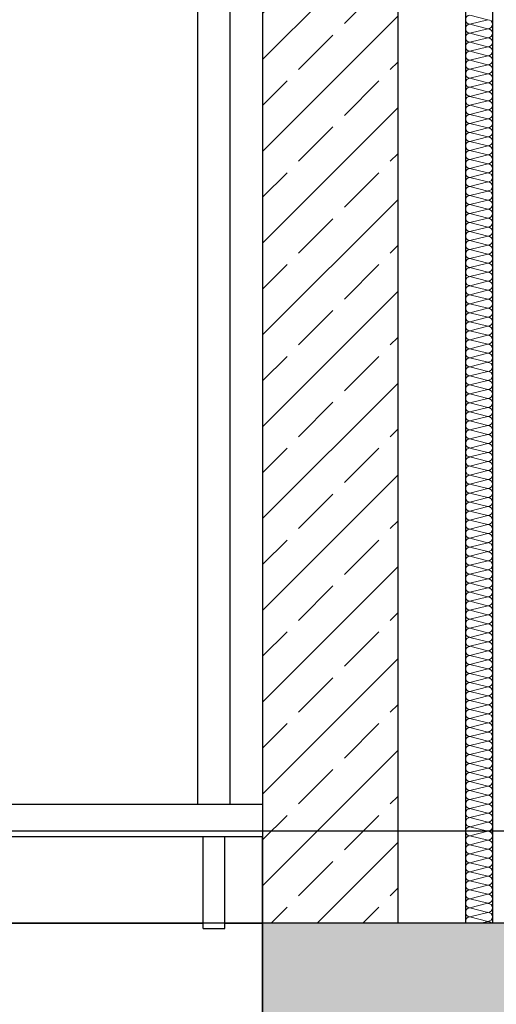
# Model space of a CAD drawing. Header units: metres. Extents: x -12 to 62.3, y -22.2 to 2.8.
# Tile 29 of 214: x 11.951 to 12.832, y -6.345 to -4.525. Entities that reach past the tile are written whole.
import ezdxf

# ---------------------------------------------------------------- set-up
doc = ezdxf.new("R2010")
doc.units = ezdxf.units.M
doc.header["$LTSCALE"] = 20
doc.header["$MEASUREMENT"] = 0
doc.layers.get('0').update_dxf_attribs({"color": 8, "lineweight": 9})
doc.layers.get('Defpoints').update_dxf_attribs({"color": 8, "lineweight": 9})
for name, color, linetype in [('Neubau_A-Decken', 8, 'Continuous'), ('Neubau_A-Installationswände', 8, 'Continuous'), ('Neubau_A-STB Wände', 8, 'Continuous'), ('Neubau_B-Pfosten-Riegel-Fassade', 8, 'Continuous'), ('Neubau_S-Linien _ Schraffuren.2D', 8, 'Continuous'), ('Neubau_T-Bemaßung', 8, 'Continuous')]:
    doc.layers.add(name, color=color, linetype=linetype)
doc.styles.add('ERSTELLTER_STIL_2', font='arial.ttf')
doc.dimstyles.new('ERSTELLTER_STIL__1', dxfattribs={"dimtxt": 0.0875, "dimasz": 0.059375, "dimexe": 0.18, "dimexo": 0.0625, "dimgap": 0, "dimtad": 1, "dimzin": 0, "dimdsep": 46, "dimtxsty": 'ERSTELLTER_STIL_2', "dimblk": 'ARROWHEAD_6', "dimblk1": 'ARROWHEAD_6', "dimblk2": 'ARROWHEAD_6', "dimcen": 0.09, "dimclrd": 7, "dimclre": 7, "dimclrt": 7, "dimazin": 0, "dimtfac": 1, "dimtdec": 4, "dimtmove": 0, "dimatfit": 3, "dimfxl": 1, "dimtolj": 1, "dimtzin": 0, "dimarcsym": 0})
pattern_1 = [(45, (2952.9134, -10.175), (-0.0848528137, 0.0848528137), []), (45, (2952.87097, -10.13257), (-0.0848528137, 0.0848528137), [0.09, -0.03])]

# ---------------------------------------------------------------- blocks, each defined once
blk = doc.blocks.new('*X355', base_point=(-18420.1572, 0))
at = {"layer": 'Neubau_A-Installationswände', "color": 8, "linetype": 'Continuous', "lineweight": 9}
for p, q in [((-21360.2539, 5.65), (-21360.2872, 5.6583)), ((-21360.2539, 5.65), (-21360.2872, 5.6417)), ((-21360.2539, 5.6333), (-21360.2872, 5.6417)), ((-21360.2539, 5.6333), (-21360.2872, 5.625)), ((-21360.2539, 5.6167), (-21360.2872, 5.625)), ((-21360.2539, 5.6167), (-21360.2872, 5.6083)), ((-21360.2539, 5.6), (-21360.2872, 5.6083)), ((-21360.2539, 5.6), (-21360.2872, 5.5917)), ((-21360.2539, 5.5833), (-21360.2872, 5.5917)), ((-21360.2539, 5.5833), (-21360.2872, 5.575)), ((-21360.2539, 5.5667), (-21360.2872, 5.575)), ((-21360.2539, 5.5667), (-21360.2872, 5.5583)), ((-21360.2539, 5.55), (-21360.2872, 5.5583)), ((-21360.2539, 5.55), (-21360.2872, 5.5417)), ((-21360.2539, 5.5333), (-21360.2872, 5.5417)), ((-21360.2539, 5.5333), (-21360.2872, 5.525)), ((-21360.2539, 5.5167), (-21360.2872, 5.525)), ((-21360.2539, 5.5167), (-21360.2872, 5.5083)), ((-21360.2539, 5.5), (-21360.2872, 5.5083)), ((-21360.2539, 5.5), (-21360.2872, 5.4917)), ((-21360.2539, 5.4833), (-21360.2872, 5.4917)), ((-21360.2539, 5.4833), (-21360.2872, 5.475)), ((-21360.2539, 5.4667), (-21360.2872, 5.475)), ((-21360.2539, 5.4667), (-21360.2872, 5.4583)), ((-21360.2539, 5.45), (-21360.2872, 5.4583)), ((-21360.2539, 5.45), (-21360.2872, 5.4417)), ((-21360.2539, 5.4333), (-21360.2872, 5.4417)), ((-21360.2539, 5.4333), (-21360.2872, 5.425)), ((-21360.2539, 5.4167), (-21360.2872, 5.425)), ((-21360.2539, 5.4167), (-21360.2872, 5.4083)), ((-21360.2539, 5.4), (-21360.2872, 5.4083)), ((-21360.2539, 5.4), (-21360.2872, 5.3917)), ((-21360.2539, 5.3833), (-21360.2872, 5.3917)), ((-21360.2539, 5.3833), (-21360.2872, 5.375)), ((-21360.2539, 5.3667), (-21360.2872, 5.375)), ((-21360.2539, 5.3667), (-21360.2872, 5.3583)), ((-21360.2539, 5.35), (-21360.2872, 5.3583)), ((-21360.2539, 5.35), (-21360.2872, 5.3417)), ((-21360.2539, 5.3333), (-21360.2872, 5.3417)), ((-21360.2539, 5.3333), (-21360.2872, 5.325)), ((-21360.2539, 5.3167), (-21360.2872, 5.325)), ((-21360.2539, 5.3167), (-21360.2872, 5.3083)), ((-21360.2539, 5.3), (-21360.2872, 5.3083)), ((-21360.2539, 5.3), (-21360.2872, 5.2917)), ((-21360.2539, 5.2833), (-21360.2872, 5.2917)), ((-21360.2539, 5.2833), (-21360.2872, 5.275)), ((-21360.2539, 5.2667), (-21360.2872, 5.275)), ((-21360.2539, 5.2667), (-21360.2872, 5.2583)), ((-21360.2539, 5.25), (-21360.2872, 5.2583)), ((-21360.2539, 5.25), (-21360.2872, 5.2417)), ((-21360.2539, 5.2333), (-21360.2872, 5.2417)), ((-21360.2539, 5.2333), (-21360.2872, 5.225)), ((-21360.2539, 5.2167), (-21360.2872, 5.225)), ((-21360.2539, 5.2167), (-21360.2872, 5.2083)), ((-21360.2539, 5.2), (-21360.2872, 5.2083)), ((-21360.2539, 5.2), (-21360.2872, 5.1917)), ((-21360.2539, 5.1833), (-21360.2872, 5.1917)), ((-21360.2539, 5.1833), (-21360.2872, 5.175)), ((-21360.2539, 5.1667), (-21360.2872, 5.175)), ((-21360.2539, 5.1667), (-21360.2872, 5.1583)), ((-21360.2539, 5.15), (-21360.2872, 5.1583)), ((-21360.2539, 5.15), (-21360.2872, 5.1417)), ((-21360.2539, 5.1333), (-21360.2872, 5.1417)), ((-21360.2539, 5.1333), (-21360.2872, 5.125)), ((-21360.2539, 5.1167), (-21360.2872, 5.125)), ((-21360.2539, 5.1167), (-21360.2872, 5.1083)), ((-21360.2539, 5.1), (-21360.2872, 5.1083)), ((-21360.2539, 5.1), (-21360.2872, 5.0917)), ((-21360.2539, 5.0833), (-21360.2872, 5.0917)), ((-21360.2539, 5.0833), (-21360.2872, 5.075)), ((-21360.2539, 5.0667), (-21360.2872, 5.075)), ((-21360.2539, 5.0667), (-21360.2872, 5.0583)), ((-21360.2539, 5.05), (-21360.2872, 5.0583)), ((-21360.2539, 5.05), (-21360.2872, 5.0417)), ((-21360.2539, 5.0333), (-21360.2872, 5.0417)), ((-21360.2539, 5.0333), (-21360.2872, 5.025)), ((-21360.2539, 5.0167), (-21360.2872, 5.025)), ((-21360.2539, 5.0167), (-21360.2872, 5.0083)), ((-21360.2539, 5), (-21360.2872, 5.0083)), ((-21360.2539, 5), (-21360.2872, 4.9917)), ((-21360.2539, 4.9833), (-21360.2872, 4.9917)), ((-21360.2539, 4.9833), (-21360.2872, 4.975)), ((-21360.2539, 4.9667), (-21360.2872, 4.975)), ((-21360.2539, 4.9667), (-21360.2872, 4.9583)), ((-21360.2539, 4.95), (-21360.2872, 4.9583)), ((-21360.2539, 4.95), (-21360.2872, 4.9417)), ((-21360.2539, 4.9333), (-21360.2872, 4.9417)), ((-21360.2539, 4.9333), (-21360.2872, 4.925)), ((-21360.2539, 4.9167), (-21360.2872, 4.925)), ((-21360.2539, 4.9167), (-21360.2872, 4.9083)), ((-21360.2539, 4.9), (-21360.2872, 4.9083)), ((-21360.2539, 4.9), (-21360.2872, 4.8917)), ((-21360.2539, 4.8833), (-21360.2872, 4.8917)), ((-21360.2539, 4.8833), (-21360.2872, 4.875)), ((-21360.2539, 4.8667), (-21360.2872, 4.875)), ((-21360.2539, 4.8667), (-21360.2872, 4.8583)), ((-21360.2539, 4.85), (-21360.2872, 4.8583)), ((-21360.2539, 4.85), (-21360.2872, 4.8417)), ((-21360.2539, 4.8333), (-21360.2872, 4.8417)), ((-21360.2539, 4.8333), (-21360.2872, 4.825)), ((-21360.2539, 4.8167), (-21360.2872, 4.825)), ((-21360.2539, 4.8167), (-21360.2872, 4.8083)), ((-21360.2539, 4.8), (-21360.2872, 4.8083)), ((-21360.2539, 4.8), (-21360.2872, 4.7917)), ((-21360.2539, 4.7833), (-21360.2872, 4.7917)), ((-21360.2539, 4.7833), (-21360.2872, 4.775)), ((-21360.2539, 4.7667), (-21360.2872, 4.775)), ((-21360.2539, 4.7667), (-21360.2872, 4.7583)), ((-21360.2539, 4.75), (-21360.2872, 4.7583)), ((-21360.2539, 4.75), (-21360.2872, 4.7417)), ((-21360.2539, 4.7333), (-21360.2872, 4.7417)), ((-21360.2539, 4.7333), (-21360.2872, 4.725)), ((-21360.2539, 4.7167), (-21360.2872, 4.725)), ((-21360.2539, 4.7167), (-21360.2872, 4.7083)), ((-21360.2539, 4.7), (-21360.2872, 4.7083)), ((-21360.2539, 4.7), (-21360.2872, 4.6917)), ((-21360.2539, 4.6833), (-21360.2872, 4.6917)), ((-21360.2539, 4.6833), (-21360.2872, 4.675)), ((-21360.2539, 4.6667), (-21360.2872, 4.675)), ((-21360.2539, 4.6667), (-21360.2872, 4.6583)), ((-21360.2539, 4.65), (-21360.2872, 4.6583)), ((-21360.2539, 4.65), (-21360.2872, 4.6417)), ((-21360.2539, 4.6333), (-21360.2872, 4.6417)), ((-21360.2539, 4.6333), (-21360.2872, 4.625)), ((-21360.2539, 4.6167), (-21360.2872, 4.625)), ((-21360.2539, 4.6167), (-21360.2872, 4.6083)), ((-21360.2539, 4.6), (-21360.2872, 4.6083)), ((-21360.2539, 4.6), (-21360.2872, 4.5917)), ((-21360.2539, 4.5833), (-21360.2872, 4.5917)), ((-21360.2539, 4.5833), (-21360.2872, 4.575)), ((-21360.2539, 4.5667), (-21360.2872, 4.575)), ((-21360.2539, 4.5667), (-21360.2872, 4.5583)), ((-21360.2539, 4.55), (-21360.2872, 4.5583)), ((-21360.2539, 4.55), (-21360.2872, 4.5417)), ((-21360.2539, 4.5333), (-21360.2872, 4.5417)), ((-21360.2539, 4.5333), (-21360.2872, 4.525)), ((-21360.2539, 4.5167), (-21360.2872, 4.525)), ((-21360.2539, 4.5167), (-21360.2872, 4.5083)), ((-21360.2539, 4.5), (-21360.2872, 4.5083)), ((-21360.2539, 4.5), (-21360.2872, 4.4917)), ((-21360.2539, 4.4833), (-21360.2872, 4.4917)), ((-21360.2539, 4.4833), (-21360.2872, 4.475)), ((-21360.2539, 4.4667), (-21360.2872, 4.475)), ((-21360.2539, 4.4667), (-21360.2872, 4.4583)), ((-21360.2539, 4.45), (-21360.2872, 4.4583)), ((-21360.2539, 4.45), (-21360.2872, 4.4417)), ((-21360.2539, 4.4333), (-21360.2872, 4.4417)), ((-21360.2539, 4.4333), (-21360.2872, 4.425)), ((-21360.2539, 4.4167), (-21360.2872, 4.425)), ((-21360.2539, 4.4167), (-21360.2872, 4.4083)), ((-21360.2539, 4.4), (-21360.2872, 4.4083)), ((-21360.2539, 4.4), (-21360.2872, 4.3917)), ((-21360.2539, 4.3833), (-21360.2872, 4.3917)), ((-21360.2539, 4.3833), (-21360.2872, 4.375)), ((-21360.2539, 4.3667), (-21360.2872, 4.375)), ((-21360.2539, 4.3667), (-21360.2872, 4.3583)), ((-21360.2539, 4.35), (-21360.2872, 4.3583)), ((-21360.2539, 4.35), (-21360.2872, 4.3417)), ((-21360.2539, 4.3333), (-21360.2872, 4.3417)), ((-21360.2539, 4.3333), (-21360.2872, 4.325)), ((-21360.2539, 4.3167), (-21360.2872, 4.325)), ((-21360.2539, 4.3167), (-21360.2872, 4.3083)), ((-21360.2539, 4.3), (-21360.2872, 4.3083)), ((-21360.2539, 4.3), (-21360.2872, 4.2917)), ((-21360.2539, 4.2833), (-21360.2872, 4.2917)), ((-21360.2539, 4.2833), (-21360.2872, 4.275)), ((-21360.2539, 4.2667), (-21360.2872, 4.275)), ((-21360.2539, 4.2667), (-21360.2872, 4.2583)), ((-21360.2539, 4.25), (-21360.2872, 4.2583)), ((-21360.2539, 4.25), (-21360.2872, 4.2417)), ((-21360.2539, 4.2333), (-21360.2872, 4.2417)), ((-21360.2539, 4.2333), (-21360.2872, 4.225)), ((-21360.2539, 4.2167), (-21360.2872, 4.225)), ((-21360.2539, 4.2167), (-21360.2872, 4.2083)), ((-21360.2539, 4.2), (-21360.2872, 4.2083)), ((-21360.2539, 4.2), (-21360.2872, 4.1917)), ((-21360.2539, 4.1833), (-21360.2872, 4.1917)), ((-21360.2539, 4.1833), (-21360.2872, 4.175)), ((-21360.2539, 4.1667), (-21360.2872, 4.175)), ((-21360.2539, 4.1667), (-21360.2872, 4.1583)), ((-21360.2539, 4.15), (-21360.2872, 4.1583)), ((-21360.2539, 4.15), (-21360.2872, 4.1417)), ((-21360.2539, 4.1333), (-21360.2872, 4.1417)), ((-21360.2539, 4.1333), (-21360.2872, 4.125)), ((-21360.2539, 4.1167), (-21360.2872, 4.125)), ((-21360.2539, 4.1167), (-21360.2872, 4.1083)), ((-21360.2539, 4.1), (-21360.2872, 4.1083)), ((-21360.2539, 4.1), (-21360.2872, 4.0917)), ((-21360.2539, 4.0833), (-21360.2872, 4.0917)), ((-21360.2539, 4.0833), (-21360.2872, 4.075)), ((-21360.2539, 4.0667), (-21360.2872, 4.075)), ((-21360.2539, 4.0667), (-21360.2872, 4.0583)), ((-21360.2539, 4.05), (-21360.2872, 4.0583)), ((-21360.2539, 4.05), (-21360.2872, 4.0417)), ((-21360.2539, 4.0333), (-21360.2872, 4.0417)), ((-21360.2539, 4.0333), (-21360.2872, 4.025)), ((-21360.2539, 4.0167), (-21360.2872, 4.025)), ((-21360.2539, 4.0167), (-21360.2872, 4.0083)), ((-21360.2539, 4), (-21360.2872, 4.0083)), ((-21360.2539, 4), (-21360.2872, 3.9917)), ((-21360.2539, 3.9833), (-21360.2872, 3.9917)), ((-21360.2539, 3.9833), (-21360.2672, 3.98))]:
    blk.add_line(p, q, dxfattribs=at)
for centre, start, end in [((-21360.2872, 5.65), 90, 180), ((-21360.2872, 5.65), 180, 270), ((-21360.2539, 5.6417), 0, 90), ((-21360.2872, 5.6333), 90, 180), ((-21360.2872, 5.6333), 180, 270), ((-21360.2872, 5.6167), 90, 180), ((-21360.2539, 5.6417), 270, 0), ((-21360.2539, 5.625), 0, 90), ((-21360.2539, 5.625), 270, 0), ((-21360.2872, 5.6167), 180, 270), ((-21360.2872, 5.6), 90, 180), ((-21360.2539, 5.6083), 0, 90), ((-21360.2539, 5.6083), 270, 0), ((-21360.2872, 5.6), 180, 270), ((-21360.2872, 5.5833), 90, 180), ((-21360.2539, 5.5917), 0, 90), ((-21360.2539, 5.5917), 270, 0), ((-21360.2872, 5.5833), 180, 270), ((-21360.2872, 5.5667), 90, 180), ((-21360.2539, 5.575), 0, 90), ((-21360.2539, 5.575), 270, 0), ((-21360.2872, 5.5667), 180, 270), ((-21360.2872, 5.55), 90, 180), ((-21360.2539, 5.5583), 0, 90), ((-21360.2539, 5.5583), 270, 0), ((-21360.2872, 5.55), 180, 270), ((-21360.2872, 5.5333), 90, 180), ((-21360.2872, 5.5333), 180, 270), ((-21360.2539, 5.5417), 0, 90), ((-21360.2539, 5.5417), 270, 0), ((-21360.2539, 5.525), 0, 90), ((-21360.2872, 5.5167), 90, 180), ((-21360.2872, 5.5167), 180, 270), ((-21360.2539, 5.525), 270, 0), ((-21360.2539, 5.5083), 0, 90), ((-21360.2872, 5.5), 90, 180), ((-21360.2872, 5.5), 180, 270), ((-21360.2539, 5.5083), 270, 0), ((-21360.2539, 5.4917), 0, 90), ((-21360.2872, 5.4833), 90, 180), ((-21360.2872, 5.4833), 180, 270), ((-21360.2539, 5.4917), 270, 0), ((-21360.2539, 5.475), 0, 90), ((-21360.2872, 5.4667), 90, 180), ((-21360.2872, 5.4667), 180, 270), ((-21360.2539, 5.475), 270, 0), ((-21360.2539, 5.4583), 0, 90), ((-21360.2872, 5.45), 90, 180), ((-21360.2872, 5.45), 180, 270), ((-21360.2539, 5.4583), 270, 0), ((-21360.2539, 5.4417), 0, 90), ((-21360.2872, 5.4333), 90, 180), ((-21360.2872, 5.4333), 180, 270), ((-21360.2872, 5.4167), 90, 180), ((-21360.2539, 5.4417), 270, 0), ((-21360.2539, 5.425), 0, 90), ((-21360.2539, 5.425), 270, 0), ((-21360.2872, 5.4167), 180, 270), ((-21360.2872, 5.4), 90, 180), ((-21360.2539, 5.4083), 0, 90), ((-21360.2539, 5.4083), 270, 0), ((-21360.2872, 5.4), 180, 270), ((-21360.2872, 5.3833), 90, 180), ((-21360.2539, 5.3917), 0, 90), ((-21360.2539, 5.3917), 270, 0), ((-21360.2872, 5.3833), 180, 270), ((-21360.2872, 5.3667), 90, 180), ((-21360.2539, 5.375), 0, 90), ((-21360.2539, 5.375), 270, 0), ((-21360.2872, 5.3667), 180, 270), ((-21360.2872, 5.35), 90, 180), ((-21360.2539, 5.3583), 0, 90), ((-21360.2539, 5.3583), 270, 0), ((-21360.2872, 5.35), 180, 270), ((-21360.2872, 5.3333), 90, 180), ((-21360.2872, 5.3333), 180, 270), ((-21360.2539, 5.3417), 0, 90), ((-21360.2539, 5.3417), 270, 0), ((-21360.2539, 5.325), 0, 90), ((-21360.2872, 5.3167), 90, 180), ((-21360.2872, 5.3167), 180, 270), ((-21360.2539, 5.325), 270, 0), ((-21360.2539, 5.3083), 0, 90), ((-21360.2872, 5.3), 90, 180), ((-21360.2872, 5.3), 180, 270), ((-21360.2539, 5.3083), 270, 0), ((-21360.2539, 5.2917), 0, 90), ((-21360.2872, 5.2833), 90, 180), ((-21360.2872, 5.2833), 180, 270), ((-21360.2539, 5.2917), 270, 0), ((-21360.2539, 5.275), 0, 90), ((-21360.2872, 5.2667), 90, 180), ((-21360.2872, 5.2667), 180, 270), ((-21360.2539, 5.275), 270, 0), ((-21360.2539, 5.2583), 0, 90), ((-21360.2872, 5.25), 90, 180), ((-21360.2872, 5.25), 180, 270), ((-21360.2872, 5.2333), 90, 180), ((-21360.2539, 5.2583), 270, 0), ((-21360.2539, 5.2417), 0, 90), ((-21360.2539, 5.2417), 270, 0), ((-21360.2872, 5.2333), 180, 270), ((-21360.2872, 5.2167), 90, 180), ((-21360.2539, 5.225), 0, 90), ((-21360.2539, 5.225), 270, 0), ((-21360.2872, 5.2167), 180, 270), ((-21360.2872, 5.2), 90, 180), ((-21360.2539, 5.2083), 0, 90), ((-21360.2539, 5.2083), 270, 0), ((-21360.2872, 5.2), 180, 270), ((-21360.2872, 5.1833), 90, 180), ((-21360.2539, 5.1917), 0, 90), ((-21360.2539, 5.1917), 270, 0), ((-21360.2872, 5.1833), 180, 270), ((-21360.2872, 5.1667), 90, 180), ((-21360.2539, 5.175), 0, 90), ((-21360.2539, 5.175), 270, 0), ((-21360.2872, 5.1667), 180, 270), ((-21360.2872, 5.15), 90, 180), ((-21360.2539, 5.1583), 0, 90), ((-21360.2539, 5.1583), 270, 0), ((-21360.2872, 5.15), 180, 270), ((-21360.2872, 5.1333), 90, 180), ((-21360.2872, 5.1333), 180, 270), ((-21360.2539, 5.1417), 0, 90), ((-21360.2539, 5.1417), 270, 0), ((-21360.2539, 5.125), 0, 90), ((-21360.2872, 5.1167), 90, 180), ((-21360.2872, 5.1167), 180, 270), ((-21360.2539, 5.125), 270, 0), ((-21360.2539, 5.1083), 0, 90), ((-21360.2872, 5.1), 90, 180), ((-21360.2872, 5.1), 180, 270), ((-21360.2539, 5.1083), 270, 0), ((-21360.2539, 5.0917), 0, 90), ((-21360.2872, 5.0833), 90, 180), ((-21360.2872, 5.0833), 180, 270), ((-21360.2539, 5.0917), 270, 0), ((-21360.2539, 5.075), 0, 90), ((-21360.2872, 5.0667), 90, 180), ((-21360.2872, 5.0667), 180, 270), ((-21360.2539, 5.075), 270, 0), ((-21360.2539, 5.0583), 0, 90), ((-21360.2872, 5.05), 90, 180), ((-21360.2872, 5.05), 180, 270), ((-21360.2872, 5.0333), 90, 180), ((-21360.2539, 5.0583), 270, 0), ((-21360.2539, 5.0417), 0, 90), ((-21360.2539, 5.0417), 270, 0), ((-21360.2872, 5.0333), 180, 270), ((-21360.2872, 5.0167), 90, 180), ((-21360.2539, 5.025), 0, 90), ((-21360.2539, 5.025), 270, 0), ((-21360.2872, 5.0167), 180, 270), ((-21360.2872, 5), 90, 180), ((-21360.2539, 5.0083), 0, 90), ((-21360.2539, 5.0083), 270, 0), ((-21360.2872, 5), 180, 270), ((-21360.2872, 4.9833), 90, 180), ((-21360.2539, 4.9917), 0, 90), ((-21360.2539, 4.9917), 270, 0), ((-21360.2872, 4.9833), 180, 270), ((-21360.2872, 4.9667), 90, 180), ((-21360.2539, 4.975), 0, 90), ((-21360.2539, 4.975), 270, 0), ((-21360.2872, 4.9667), 180, 270), ((-21360.2872, 4.95), 90, 180), ((-21360.2539, 4.9583), 0, 90), ((-21360.2539, 4.9583), 270, 0), ((-21360.2872, 4.95), 180, 270), ((-21360.2872, 4.9333), 90, 180), ((-21360.2872, 4.9333), 180, 270), ((-21360.2539, 4.9417), 0, 90), ((-21360.2539, 4.9417), 270, 0), ((-21360.2539, 4.925), 0, 90), ((-21360.2872, 4.9167), 90, 180), ((-21360.2872, 4.9167), 180, 270), ((-21360.2539, 4.925), 270, 0), ((-21360.2539, 4.9083), 0, 90), ((-21360.2872, 4.9), 90, 180), ((-21360.2872, 4.9), 180, 270), ((-21360.2539, 4.9083), 270, 0), ((-21360.2539, 4.8917), 0, 90), ((-21360.2872, 4.8833), 90, 180), ((-21360.2872, 4.8833), 180, 270), ((-21360.2539, 4.8917), 270, 0), ((-21360.2539, 4.875), 0, 90), ((-21360.2872, 4.8667), 90, 180), ((-21360.2872, 4.8667), 180, 270), ((-21360.2539, 4.875), 270, 0), ((-21360.2539, 4.8583), 0, 90), ((-21360.2872, 4.85), 90, 180), ((-21360.2872, 4.85), 180, 270), ((-21360.2872, 4.8333), 90, 180), ((-21360.2539, 4.8583), 270, 0), ((-21360.2539, 4.8417), 0, 90), ((-21360.2539, 4.8417), 270, 0), ((-21360.2872, 4.8333), 180, 270), ((-21360.2872, 4.8167), 90, 180), ((-21360.2539, 4.825), 0, 90), ((-21360.2539, 4.825), 270, 0), ((-21360.2872, 4.8167), 180, 270), ((-21360.2872, 4.8), 90, 180), ((-21360.2539, 4.8083), 0, 90), ((-21360.2539, 4.8083), 270, 0), ((-21360.2872, 4.8), 180, 270), ((-21360.2872, 4.7833), 90, 180), ((-21360.2539, 4.7917), 0, 90), ((-21360.2539, 4.7917), 270, 0), ((-21360.2872, 4.7833), 180, 270), ((-21360.2872, 4.7667), 90, 180), ((-21360.2539, 4.775), 0, 90), ((-21360.2539, 4.775), 270, 0), ((-21360.2872, 4.7667), 180, 270), ((-21360.2872, 4.75), 90, 180), ((-21360.2539, 4.7583), 0, 90), ((-21360.2539, 4.7583), 270, 0), ((-21360.2872, 4.75), 180, 270), ((-21360.2872, 4.7333), 90, 180), ((-21360.2872, 4.7333), 180, 270), ((-21360.2539, 4.7417), 0, 90), ((-21360.2539, 4.7417), 270, 0), ((-21360.2539, 4.725), 0, 90), ((-21360.2872, 4.7167), 90, 180), ((-21360.2872, 4.7167), 180, 270), ((-21360.2539, 4.725), 270, 0), ((-21360.2539, 4.7083), 0, 90), ((-21360.2872, 4.7), 90, 180), ((-21360.2872, 4.7), 180, 270), ((-21360.2539, 4.7083), 270, 0), ((-21360.2539, 4.6917), 0, 90), ((-21360.2872, 4.6833), 90, 180), ((-21360.2872, 4.6833), 180, 270), ((-21360.2539, 4.6917), 270, 0), ((-21360.2539, 4.675), 0, 90), ((-21360.2872, 4.6667), 90, 180), ((-21360.2872, 4.6667), 180, 270), ((-21360.2539, 4.675), 270, 0), ((-21360.2539, 4.6583), 0, 90), ((-21360.2872, 4.65), 90, 180), ((-21360.2872, 4.65), 180, 270), ((-21360.2872, 4.6333), 90, 180), ((-21360.2539, 4.6583), 270, 0), ((-21360.2539, 4.6417), 0, 90), ((-21360.2539, 4.6417), 270, 0), ((-21360.2872, 4.6333), 180, 270), ((-21360.2872, 4.6167), 90, 180), ((-21360.2539, 4.625), 0, 90), ((-21360.2539, 4.625), 270, 0), ((-21360.2872, 4.6167), 180, 270), ((-21360.2872, 4.6), 90, 180), ((-21360.2539, 4.6083), 0, 90), ((-21360.2539, 4.6083), 270, 0), ((-21360.2872, 4.6), 180, 270), ((-21360.2872, 4.5833), 90, 180), ((-21360.2539, 4.5917), 0, 90), ((-21360.2539, 4.5917), 270, 0), ((-21360.2872, 4.5833), 180, 270), ((-21360.2872, 4.5667), 90, 180), ((-21360.2539, 4.575), 0, 90), ((-21360.2539, 4.575), 270, 0), ((-21360.2872, 4.5667), 180, 270), ((-21360.2872, 4.55), 90, 180), ((-21360.2539, 4.5583), 0, 90), ((-21360.2539, 4.5583), 270, 0), ((-21360.2872, 4.55), 180, 270), ((-21360.2872, 4.5333), 90, 180), ((-21360.2872, 4.5333), 180, 270), ((-21360.2539, 4.5417), 0, 90), ((-21360.2539, 4.5417), 270, 0), ((-21360.2539, 4.525), 0, 90), ((-21360.2872, 4.5167), 90, 180), ((-21360.2872, 4.5167), 180, 270), ((-21360.2539, 4.525), 270, 0), ((-21360.2539, 4.5083), 0, 90), ((-21360.2872, 4.5), 90, 180), ((-21360.2872, 4.5), 180, 270), ((-21360.2539, 4.5083), 270, 0), ((-21360.2539, 4.4917), 0, 90), ((-21360.2872, 4.4833), 90, 180), ((-21360.2872, 4.4833), 180, 270), ((-21360.2539, 4.4917), 270, 0), ((-21360.2539, 4.475), 0, 90), ((-21360.2872, 4.4667), 90, 180), ((-21360.2872, 4.4667), 180, 270), ((-21360.2539, 4.475), 270, 0), ((-21360.2539, 4.4583), 0, 90), ((-21360.2872, 4.45), 90, 180), ((-21360.2872, 4.45), 180, 270), ((-21360.2872, 4.4333), 90, 180), ((-21360.2539, 4.4583), 270, 0), ((-21360.2539, 4.4417), 0, 90), ((-21360.2539, 4.4417), 270, 0), ((-21360.2872, 4.4333), 180, 270), ((-21360.2872, 4.4167), 90, 180), ((-21360.2539, 4.425), 0, 90), ((-21360.2539, 4.425), 270, 0), ((-21360.2872, 4.4167), 180, 270), ((-21360.2872, 4.4), 90, 180), ((-21360.2539, 4.4083), 0, 90), ((-21360.2539, 4.4083), 270, 0), ((-21360.2872, 4.4), 180, 270), ((-21360.2872, 4.3833), 90, 180), ((-21360.2539, 4.3917), 0, 90), ((-21360.2539, 4.3917), 270, 0), ((-21360.2872, 4.3833), 180, 270), ((-21360.2872, 4.3667), 90, 180), ((-21360.2539, 4.375), 0, 90), ((-21360.2539, 4.375), 270, 0), ((-21360.2872, 4.3667), 180, 270), ((-21360.2872, 4.35), 90, 180), ((-21360.2872, 4.35), 180, 270), ((-21360.2539, 4.3583), 0, 90), ((-21360.2539, 4.3583), 270, 0), ((-21360.2539, 4.3417), 0, 90), ((-21360.2872, 4.3333), 90, 180), ((-21360.2872, 4.3333), 180, 270), ((-21360.2539, 4.3417), 270, 0), ((-21360.2539, 4.325), 0, 90), ((-21360.2872, 4.3167), 90, 180), ((-21360.2872, 4.3167), 180, 270), ((-21360.2539, 4.325), 270, 0), ((-21360.2539, 4.3083), 0, 90), ((-21360.2872, 4.3), 90, 180), ((-21360.2872, 4.3), 180, 270), ((-21360.2539, 4.3083), 270, 0), ((-21360.2539, 4.2917), 0, 90), ((-21360.2872, 4.2833), 90, 180), ((-21360.2872, 4.2833), 180, 270), ((-21360.2539, 4.2917), 270, 0), ((-21360.2539, 4.275), 0, 90), ((-21360.2872, 4.2667), 90, 180), ((-21360.2872, 4.2667), 180, 270), ((-21360.2539, 4.275), 270, 0), ((-21360.2539, 4.2583), 0, 90), ((-21360.2872, 4.25), 90, 180), ((-21360.2872, 4.25), 180, 270), ((-21360.2872, 4.2333), 90, 180), ((-21360.2539, 4.2583), 270, 0), ((-21360.2539, 4.2417), 0, 90), ((-21360.2539, 4.2417), 270, 0), ((-21360.2872, 4.2333), 180, 270), ((-21360.2872, 4.2167), 90, 180), ((-21360.2539, 4.225), 0, 90), ((-21360.2539, 4.225), 270, 0), ((-21360.2872, 4.2167), 180, 270), ((-21360.2872, 4.2), 90, 180), ((-21360.2539, 4.2083), 0, 90), ((-21360.2539, 4.2083), 270, 0), ((-21360.2872, 4.2), 180, 270), ((-21360.2872, 4.1833), 90, 180), ((-21360.2539, 4.1917), 0, 90), ((-21360.2539, 4.1917), 270, 0), ((-21360.2872, 4.1833), 180, 270), ((-21360.2872, 4.1667), 90, 180), ((-21360.2539, 4.175), 0, 90), ((-21360.2539, 4.175), 270, 0), ((-21360.2872, 4.1667), 180, 270), ((-21360.2872, 4.15), 90, 180), ((-21360.2872, 4.15), 180, 270), ((-21360.2539, 4.1583), 0, 90), ((-21360.2539, 4.1583), 270, 0), ((-21360.2539, 4.1417), 0, 90), ((-21360.2872, 4.1333), 90, 180), ((-21360.2872, 4.1333), 180, 270), ((-21360.2539, 4.1417), 270, 0), ((-21360.2539, 4.125), 0, 90), ((-21360.2872, 4.1167), 90, 180), ((-21360.2872, 4.1167), 180, 270), ((-21360.2539, 4.125), 270, 0), ((-21360.2539, 4.1083), 0, 90), ((-21360.2872, 4.1), 90, 180), ((-21360.2872, 4.1), 180, 270), ((-21360.2539, 4.1083), 270, 0), ((-21360.2539, 4.0917), 0, 90), ((-21360.2872, 4.0833), 90, 180), ((-21360.2872, 4.0833), 180, 270), ((-21360.2539, 4.0917), 270, 0), ((-21360.2539, 4.075), 0, 90), ((-21360.2872, 4.0667), 90, 180), ((-21360.2872, 4.0667), 180, 270), ((-21360.2539, 4.075), 270, 0), ((-21360.2539, 4.0583), 0, 90), ((-21360.2872, 4.05), 90, 180), ((-21360.2872, 4.05), 180, 270), ((-21360.2872, 4.0333), 90, 180), ((-21360.2539, 4.0583), 270, 0), ((-21360.2539, 4.0417), 0, 90), ((-21360.2539, 4.0417), 270, 0), ((-21360.2872, 4.0333), 180, 270), ((-21360.2872, 4.0167), 90, 180), ((-21360.2539, 4.025), 0, 90), ((-21360.2539, 4.025), 270, 0), ((-21360.2872, 4.0167), 180, 270), ((-21360.2872, 4), 90, 180), ((-21360.2539, 4.0083), 0, 90), ((-21360.2539, 4.0083), 270, 0), ((-21360.2872, 4), 180, 270), ((-21360.2872, 3.9833), 90, 180), ((-21360.2539, 3.9917), 0, 90), ((-21360.2539, 3.9917), 270, 0), ((-21360.2872, 3.9833), 180, 203.5782), ((-21360.2539, 3.975), 36.8699, 90)]:
    blk.add_arc(centre, 0.00833, start, end, dxfattribs=at)
blk = doc.blocks.new('ARROWHEAD_6')
at = {"color": 0, "linetype": 'Continuous', "lineweight": 0}
for p, q in [((-0.5, -0.5), (0.5, 0.5)), ((0, 0), (-1, 0))]:
    blk.add_line(p, q, dxfattribs=at)
blk = doc.blocks.new('*D508')
at = {"layer": 'Defpoints', "color": 0, "linetype": 'Continuous', "transparency": 16777216}
for p in [(2.6448, -6.195), (45.355, -6.195), (22.615, -6.495)]:
    blk.add_point(p, dxfattribs=at)
at = {"layer": 'Neubau_T-Bemaßung', "linetype": 'Continuous', "lineweight": -2, "transparency": 16777216}
for p, q in [((2.6448, -6.1356), (2.6448, -6.0763)), ((45.2925, -6.195), (2.4648, -6.195)), ((2.6448, -6.195), (2.6448, -6.2317)), ((2.6448, -6.495), (2.6448, -6.4586)), ((22.5525, -6.495), (2.4648, -6.495)), ((2.6448, -6.5544), (2.6448, -6.6138))]:
    blk.add_line(p, q, dxfattribs=at)
at = {"layer": 'Neubau_T-Bemaßung', "linetype": 'Continuous', "lineweight": -2, "transparency": 16777216, "xscale": 0.059375, "yscale": 0.059375, "zscale": 0.059375}
for p, rotation in [((2.6448, -6.195), 270), ((2.6448, -6.495), 90)]:
    blk.add_blockref('ARROWHEAD_6', p, dxfattribs=dict(at, rotation=rotation))
at = {"layer": 'Neubau_T-Bemaßung', "linetype": 'Continuous', "transparency": 16777216, "insert": (2.6448, -6.3451), "char_height": 0.0875, "attachment_point": 5, "rotation": 90, "style": 'ERSTELLTER_STIL_2'}
blk.add_mtext('\\A1;0.30', dxfattribs=at)
blk = doc.blocks.new('*D509')
at = {"layer": 'Defpoints', "color": 0, "linetype": 'Continuous', "transparency": 16777216}
for p in [(2.5313, -6.195), (45.355, -6.195), (45.355, -6.195)]:
    blk.add_point(p, dxfattribs=at)
at = {"layer": 'Neubau_T-Bemaßung', "linetype": 'Continuous', "lineweight": -2, "transparency": 16777216}
for p, q in [((2.5313, -6.1356), (2.5313, -6.0763)), ((45.2925, -6.195), (2.3513, -6.195)), ((45.2925, -6.195), (2.3513, -6.195)), ((2.5313, -6.2544), (2.5313, -6.3138))]:
    blk.add_line(p, q, dxfattribs=at)
at = {"layer": 'Neubau_T-Bemaßung', "linetype": 'Continuous', "lineweight": -2, "transparency": 16777216, "xscale": 0.059375, "yscale": 0.059375, "zscale": 0.059375}
for rotation in [270, 90]:
    blk.add_blockref('ARROWHEAD_6', (2.5313, -6.195), dxfattribs=dict(at, rotation=rotation))
at = {"layer": 'Neubau_T-Bemaßung', "linetype": 'Continuous', "transparency": 16777216, "insert": (2.6448, -6.0763), "char_height": 0.0875, "attachment_point": 5, "rotation": 90, "style": 'ERSTELLTER_STIL_2'}
blk.add_mtext('\\A1;0.00', dxfattribs=at)
blk = doc.blocks.new('*D510')
at = {"layer": 'Defpoints', "color": 0, "linetype": 'Continuous', "transparency": 16777216}
for p in [(2.5312, -6.025), (55.892, -6.025), (45.355, -6.195)]:
    blk.add_point(p, dxfattribs=at)
at = {"layer": 'Neubau_T-Bemaßung', "linetype": 'Continuous', "lineweight": -2, "transparency": 16777216}
for p, q in [((2.5312, -6.025), (2.5312, -5.9272)), ((55.8295, -6.025), (2.3512, -6.025)), ((2.5312, -6.1356), (2.5312, -6.0844)), ((45.2925, -6.195), (2.3512, -6.195))]:
    blk.add_line(p, q, dxfattribs=at)
at = {"layer": 'Neubau_T-Bemaßung', "linetype": 'Continuous', "lineweight": -2, "transparency": 16777216, "xscale": 0.059375, "yscale": 0.059375, "zscale": 0.059375}
for p, rotation in [((2.5312, -6.025), 90), ((2.5312, -6.195), 270)]:
    blk.add_blockref('ARROWHEAD_6', p, dxfattribs=dict(at, rotation=rotation))
at = {"layer": 'Neubau_T-Bemaßung', "linetype": 'Continuous', "transparency": 16777216, "insert": (2.6448, -5.9272), "char_height": 0.0875, "attachment_point": 5, "rotation": 90, "style": 'ERSTELLTER_STIL_2'}
blk.add_mtext('\\A1;0.17', dxfattribs=at)
blk = doc.blocks.new('*D511')
at = {"layer": 'Defpoints', "color": 0, "linetype": 'Continuous', "transparency": 16777216}
for p in [(2.6448, -3.025), (42.69, -3.025), (55.892, -6.025)]:
    blk.add_point(p, dxfattribs=at)
at = {"layer": 'Neubau_T-Bemaßung', "linetype": 'Continuous', "lineweight": -2, "transparency": 16777216}
for p, q in [((42.6275, -3.025), (2.4648, -3.025)), ((2.6448, -3.0844), (2.6448, -4.415)), ((2.6448, -5.9656), (2.6448, -4.642)), ((55.8295, -6.025), (2.4648, -6.025))]:
    blk.add_line(p, q, dxfattribs=at)
at = {"layer": 'Neubau_T-Bemaßung', "linetype": 'Continuous', "lineweight": -2, "transparency": 16777216, "xscale": 0.059375, "yscale": 0.059375, "zscale": 0.059375}
for p, rotation in [((2.6448, -3.025), 90), ((2.6448, -6.025), 270)]:
    blk.add_blockref('ARROWHEAD_6', p, dxfattribs=dict(at, rotation=rotation))
at = {"layer": 'Neubau_T-Bemaßung', "linetype": 'Continuous', "transparency": 16777216, "insert": (2.6448, -4.5285), "char_height": 0.0875, "attachment_point": 5, "rotation": 90, "style": 'ERSTELLTER_STIL_2'}
blk.add_mtext('\\A1;3.00', dxfattribs=at)
blk = doc.blocks.new('*D446')
at = {"layer": 'Defpoints', "color": 0, "linetype": 'Continuous', "transparency": 16777216}
for p in [(2.9948, -6.195), (45.355, -6.195), (22.615, -6.495)]:
    blk.add_point(p, dxfattribs=at)
at = {"layer": 'Neubau_T-Bemaßung', "linetype": 'Continuous', "lineweight": -2, "transparency": 16777216}
for p, q in [((2.9948, -6.1356), (2.9948, -6.0763)), ((45.2925, -6.195), (2.8148, -6.195)), ((2.9948, -6.195), (2.9948, -6.2317)), ((2.9948, -6.495), (2.9948, -6.4586)), ((22.5525, -6.495), (2.8148, -6.495)), ((2.9948, -6.5544), (2.9948, -6.6138))]:
    blk.add_line(p, q, dxfattribs=at)
at = {"layer": 'Neubau_T-Bemaßung', "linetype": 'Continuous', "lineweight": -2, "transparency": 16777216, "xscale": 0.059375, "yscale": 0.059375, "zscale": 0.059375}
for p, rotation in [((2.9948, -6.195), 270), ((2.9948, -6.495), 90)]:
    blk.add_blockref('ARROWHEAD_6', p, dxfattribs=dict(at, rotation=rotation))
at = {"layer": 'Neubau_T-Bemaßung', "linetype": 'Continuous', "transparency": 16777216, "insert": (2.9948, -6.3451), "char_height": 0.0875, "attachment_point": 5, "rotation": 90, "style": 'ERSTELLTER_STIL_2'}
blk.add_mtext('\\A1;0.30', dxfattribs=at)
blk = doc.blocks.new('*D447')
at = {"layer": 'Defpoints', "color": 0, "linetype": 'Continuous', "transparency": 16777216}
for p in [(2.8813, -6.195), (45.355, -6.195), (45.355, -6.195)]:
    blk.add_point(p, dxfattribs=at)
at = {"layer": 'Neubau_T-Bemaßung', "linetype": 'Continuous', "lineweight": -2, "transparency": 16777216}
for p, q in [((2.8813, -6.1356), (2.8813, -6.0763)), ((45.2925, -6.195), (2.7013, -6.195)), ((45.2925, -6.195), (2.7013, -6.195)), ((2.8813, -6.2544), (2.8813, -6.3138))]:
    blk.add_line(p, q, dxfattribs=at)
at = {"layer": 'Neubau_T-Bemaßung', "linetype": 'Continuous', "lineweight": -2, "transparency": 16777216, "xscale": 0.059375, "yscale": 0.059375, "zscale": 0.059375}
for rotation in [270, 90]:
    blk.add_blockref('ARROWHEAD_6', (2.8813, -6.195), dxfattribs=dict(at, rotation=rotation))
at = {"layer": 'Neubau_T-Bemaßung', "linetype": 'Continuous', "transparency": 16777216, "insert": (2.9948, -6.0763), "char_height": 0.0875, "attachment_point": 5, "rotation": 90, "style": 'ERSTELLTER_STIL_2'}
blk.add_mtext('\\A1;0.00', dxfattribs=at)
blk = doc.blocks.new('*D448')
at = {"layer": 'Defpoints', "color": 0, "linetype": 'Continuous', "transparency": 16777216}
for p in [(2.9948, -2.695), (45.355, -2.695), (45.355, -6.195)]:
    blk.add_point(p, dxfattribs=at)
at = {"layer": 'Neubau_T-Bemaßung', "linetype": 'Continuous', "lineweight": -2, "transparency": 16777216}
for p, q in [((45.2925, -2.695), (2.8148, -2.695)), ((2.9948, -2.7544), (2.9948, -4.335)), ((2.9948, -6.1356), (2.9948, -4.562)), ((45.2925, -6.195), (2.8148, -6.195))]:
    blk.add_line(p, q, dxfattribs=at)
at = {"layer": 'Neubau_T-Bemaßung', "linetype": 'Continuous', "lineweight": -2, "transparency": 16777216, "xscale": 0.059375, "yscale": 0.059375, "zscale": 0.059375}
for p, rotation in [((2.9948, -2.695), 90), ((2.9948, -6.195), 270)]:
    blk.add_blockref('ARROWHEAD_6', p, dxfattribs=dict(at, rotation=rotation))
at = {"layer": 'Neubau_T-Bemaßung', "linetype": 'Continuous', "transparency": 16777216, "insert": (2.9948, -4.4485), "char_height": 0.0875, "attachment_point": 5, "rotation": 90, "style": 'ERSTELLTER_STIL_2'}
blk.add_mtext('\\A1;3.50', dxfattribs=at)
blk = doc.blocks.new('*D420')
at = {"layer": 'Defpoints', "color": 0, "linetype": 'Continuous', "transparency": 16777216}
for p in [(8.7601, -6.195), (45.355, -6.195), (22.615, -6.495)]:
    blk.add_point(p, dxfattribs=at)
at = {"layer": 'Neubau_T-Bemaßung', "linetype": 'Continuous', "lineweight": -2, "transparency": 16777216}
for p, q in [((8.7601, -6.1356), (8.7601, -6.0763)), ((45.2925, -6.195), (8.5801, -6.195)), ((8.7601, -6.195), (8.7601, -6.2317)), ((8.7601, -6.495), (8.7601, -6.4586)), ((22.5525, -6.495), (8.5801, -6.495)), ((8.7601, -6.5544), (8.7601, -6.6138))]:
    blk.add_line(p, q, dxfattribs=at)
at = {"layer": 'Neubau_T-Bemaßung', "linetype": 'Continuous', "lineweight": -2, "transparency": 16777216, "xscale": 0.059375, "yscale": 0.059375, "zscale": 0.059375}
for p, rotation in [((8.7601, -6.195), 270), ((8.7601, -6.495), 90)]:
    blk.add_blockref('ARROWHEAD_6', p, dxfattribs=dict(at, rotation=rotation))
at = {"layer": 'Neubau_T-Bemaßung', "linetype": 'Continuous', "transparency": 16777216, "insert": (8.7601, -6.3451), "char_height": 0.0875, "attachment_point": 5, "rotation": 90, "style": 'ERSTELLTER_STIL_2'}
blk.add_mtext('\\A1;0.30', dxfattribs=at)
blk = doc.blocks.new('*D421')
at = {"layer": 'Defpoints', "color": 0, "linetype": 'Continuous', "transparency": 16777216}
for p in [(8.6466, -6.195), (45.355, -6.195), (45.355, -6.195)]:
    blk.add_point(p, dxfattribs=at)
at = {"layer": 'Neubau_T-Bemaßung', "linetype": 'Continuous', "lineweight": -2, "transparency": 16777216}
for p, q in [((8.6466, -6.1356), (8.6466, -6.0763)), ((45.2925, -6.195), (8.4666, -6.195)), ((45.2925, -6.195), (8.4666, -6.195)), ((8.6466, -6.2544), (8.6466, -6.3138))]:
    blk.add_line(p, q, dxfattribs=at)
at = {"layer": 'Neubau_T-Bemaßung', "linetype": 'Continuous', "lineweight": -2, "transparency": 16777216, "xscale": 0.059375, "yscale": 0.059375, "zscale": 0.059375}
for rotation in [270, 90]:
    blk.add_blockref('ARROWHEAD_6', (8.6466, -6.195), dxfattribs=dict(at, rotation=rotation))
at = {"layer": 'Neubau_T-Bemaßung', "linetype": 'Continuous', "transparency": 16777216, "insert": (8.7601, -6.0763), "char_height": 0.0875, "attachment_point": 5, "rotation": 90, "style": 'ERSTELLTER_STIL_2'}
blk.add_mtext('\\A1;0.00', dxfattribs=at)
blk = doc.blocks.new('*D422')
at = {"layer": 'Defpoints', "color": 0, "linetype": 'Continuous', "transparency": 16777216}
for p in [(8.6465, -6.025), (55.892, -6.025), (45.355, -6.195)]:
    blk.add_point(p, dxfattribs=at)
at = {"layer": 'Neubau_T-Bemaßung', "linetype": 'Continuous', "lineweight": -2, "transparency": 16777216}
for p, q in [((8.6465, -6.025), (8.6465, -5.9272)), ((55.8295, -6.025), (8.4665, -6.025)), ((8.6465, -6.1356), (8.6465, -6.0844)), ((45.2925, -6.195), (8.4665, -6.195))]:
    blk.add_line(p, q, dxfattribs=at)
at = {"layer": 'Neubau_T-Bemaßung', "linetype": 'Continuous', "lineweight": -2, "transparency": 16777216, "xscale": 0.059375, "yscale": 0.059375, "zscale": 0.059375}
for p, rotation in [((8.6465, -6.025), 90), ((8.6465, -6.195), 270)]:
    blk.add_blockref('ARROWHEAD_6', p, dxfattribs=dict(at, rotation=rotation))
at = {"layer": 'Neubau_T-Bemaßung', "linetype": 'Continuous', "transparency": 16777216, "insert": (8.7601, -5.9272), "char_height": 0.0875, "attachment_point": 5, "rotation": 90, "style": 'ERSTELLTER_STIL_2'}
blk.add_mtext('\\A1;0.17', dxfattribs=at)
blk = doc.blocks.new('*D423')
at = {"layer": 'Defpoints', "color": 0, "linetype": 'Continuous', "transparency": 16777216}
for p in [(8.7601, -3.025), (42.69, -3.025), (55.892, -6.025)]:
    blk.add_point(p, dxfattribs=at)
at = {"layer": 'Neubau_T-Bemaßung', "linetype": 'Continuous', "lineweight": -2, "transparency": 16777216}
for p, q in [((42.6275, -3.025), (8.5801, -3.025)), ((8.7601, -3.0844), (8.7601, -4.415)), ((8.7601, -5.9656), (8.7601, -4.642)), ((55.8295, -6.025), (8.5801, -6.025))]:
    blk.add_line(p, q, dxfattribs=at)
at = {"layer": 'Neubau_T-Bemaßung', "linetype": 'Continuous', "lineweight": -2, "transparency": 16777216, "xscale": 0.059375, "yscale": 0.059375, "zscale": 0.059375}
for p, rotation in [((8.7601, -3.025), 90), ((8.7601, -6.025), 270)]:
    blk.add_blockref('ARROWHEAD_6', p, dxfattribs=dict(at, rotation=rotation))
at = {"layer": 'Neubau_T-Bemaßung', "linetype": 'Continuous', "transparency": 16777216, "insert": (8.7601, -4.5285), "char_height": 0.0875, "attachment_point": 5, "rotation": 90, "style": 'ERSTELLTER_STIL_2'}
blk.add_mtext('\\A1;3.00', dxfattribs=at)
blk = doc.blocks.new('*D430')
at = {"layer": 'Defpoints', "color": 0, "linetype": 'Continuous', "transparency": 16777216}
for p in [(9.1101, -6.195), (45.355, -6.195), (22.615, -6.495)]:
    blk.add_point(p, dxfattribs=at)
at = {"layer": 'Neubau_T-Bemaßung', "linetype": 'Continuous', "lineweight": -2, "transparency": 16777216}
for p, q in [((9.1101, -6.1356), (9.1101, -6.0763)), ((45.2925, -6.195), (8.9301, -6.195)), ((9.1101, -6.195), (9.1101, -6.2317)), ((9.1101, -6.495), (9.1101, -6.4586)), ((22.5525, -6.495), (8.9301, -6.495)), ((9.1101, -6.5544), (9.1101, -6.6138))]:
    blk.add_line(p, q, dxfattribs=at)
at = {"layer": 'Neubau_T-Bemaßung', "linetype": 'Continuous', "lineweight": -2, "transparency": 16777216, "xscale": 0.059375, "yscale": 0.059375, "zscale": 0.059375}
for p, rotation in [((9.1101, -6.195), 270), ((9.1101, -6.495), 90)]:
    blk.add_blockref('ARROWHEAD_6', p, dxfattribs=dict(at, rotation=rotation))
at = {"layer": 'Neubau_T-Bemaßung', "linetype": 'Continuous', "transparency": 16777216, "insert": (9.1101, -6.3451), "char_height": 0.0875, "attachment_point": 5, "rotation": 90, "style": 'ERSTELLTER_STIL_2'}
blk.add_mtext('\\A1;0.30', dxfattribs=at)
blk = doc.blocks.new('*D431')
at = {"layer": 'Defpoints', "color": 0, "linetype": 'Continuous', "transparency": 16777216}
for p in [(8.9966, -6.195), (45.355, -6.195), (45.355, -6.195)]:
    blk.add_point(p, dxfattribs=at)
at = {"layer": 'Neubau_T-Bemaßung', "linetype": 'Continuous', "lineweight": -2, "transparency": 16777216}
for p, q in [((8.9966, -6.1356), (8.9966, -6.0763)), ((45.2925, -6.195), (8.8166, -6.195)), ((45.2925, -6.195), (8.8166, -6.195)), ((8.9966, -6.2544), (8.9966, -6.3138))]:
    blk.add_line(p, q, dxfattribs=at)
at = {"layer": 'Neubau_T-Bemaßung', "linetype": 'Continuous', "lineweight": -2, "transparency": 16777216, "xscale": 0.059375, "yscale": 0.059375, "zscale": 0.059375}
for rotation in [270, 90]:
    blk.add_blockref('ARROWHEAD_6', (8.9966, -6.195), dxfattribs=dict(at, rotation=rotation))
at = {"layer": 'Neubau_T-Bemaßung', "linetype": 'Continuous', "transparency": 16777216, "insert": (9.1101, -6.0763), "char_height": 0.0875, "attachment_point": 5, "rotation": 90, "style": 'ERSTELLTER_STIL_2'}
blk.add_mtext('\\A1;0.00', dxfattribs=at)
blk = doc.blocks.new('*D432')
at = {"layer": 'Defpoints', "color": 0, "linetype": 'Continuous', "transparency": 16777216}
for p in [(9.1101, -2.695), (45.355, -2.695), (45.355, -6.195)]:
    blk.add_point(p, dxfattribs=at)
at = {"layer": 'Neubau_T-Bemaßung', "linetype": 'Continuous', "lineweight": -2, "transparency": 16777216}
for p, q in [((45.2925, -2.695), (8.9301, -2.695)), ((9.1101, -2.7544), (9.1101, -4.335)), ((9.1101, -6.1356), (9.1101, -4.562)), ((45.2925, -6.195), (8.9301, -6.195))]:
    blk.add_line(p, q, dxfattribs=at)
at = {"layer": 'Neubau_T-Bemaßung', "linetype": 'Continuous', "lineweight": -2, "transparency": 16777216, "xscale": 0.059375, "yscale": 0.059375, "zscale": 0.059375}
for p, rotation in [((9.1101, -2.695), 90), ((9.1101, -6.195), 270)]:
    blk.add_blockref('ARROWHEAD_6', p, dxfattribs=dict(at, rotation=rotation))
at = {"layer": 'Neubau_T-Bemaßung', "linetype": 'Continuous', "transparency": 16777216, "insert": (9.1101, -4.4485), "char_height": 0.0875, "attachment_point": 5, "rotation": 90, "style": 'ERSTELLTER_STIL_2'}
blk.add_mtext('\\A1;3.50', dxfattribs=at)

msp = doc.modelspace()

# ---------------------------------------------------------------- hatches: boundary and pattern name
at = {"layer": 'Neubau_A-Decken', "linetype": 'Continuous'}
h = msp.add_hatch(dxfattribs=at)
h.set_pattern_fill('BETON__STAHLBETON_0001', color=256, style=0, pattern_type=2)
h.set_pattern_definition(pattern_1)
h.paths.add_polyline_path([(12.4, -6.495), (24.78, -6.495), (24.78, -6.195), (12.4, -6.195)])
at = {"layer": 'Neubau_A-STB Wände', "linetype": 'Continuous'}
h = msp.add_hatch(dxfattribs=at)
h.set_pattern_fill('BETON__STAHLBETON_0001', color=256, style=0, pattern_type=2)
h.set_pattern_definition(pattern_1)
h.paths.add_polyline_path([(12.4, -2.695), (12.4, -6.195), (12.65, -6.195), (12.65, -2.695)])

# ---------------------------------------------------------------- linework, layer by layer
at = {"layer": 'Neubau_A-Decken', "linetype": 'Continuous'}
for p, q in [((10.6024, -6.195), (12.29, -6.195)), ((12.33, -6.195), (12.4, -6.195)), ((12.4, -6.195), (12.4, -6.495)), ((12.775, -6.195), (12.65, -6.195))]:
    msp.add_line(p, q, dxfattribs=at)
at = {"layer": 'Neubau_A-Decken', "linetype": 'Continuous', "flags": 128}
msp.add_lwpolyline([(12.8375, -6.195), (12.825, -6.195), (12.775, -6.195)], dxfattribs=at)
at = {"layer": 'Neubau_A-Installationswände', "linetype": 'Continuous'}
for p, q in [((12.775, -2.695), (12.775, -6.195)), ((12.825, -2.695), (12.825, -6.195))]:
    msp.add_line(p, q, dxfattribs=at)
at = {"layer": 'Neubau_A-STB Wände', "linetype": 'Continuous'}
for p, q in [((12.4, -2.695), (12.4, -6.195)), ((12.65, -2.695), (12.65, -6.195))]:
    msp.add_line(p, q, dxfattribs=at)
at = {"layer": 'Neubau_B-Pfosten-Riegel-Fassade', "linetype": 'Continuous'}
for p, q in [((12.28, -5.975), (12.28, -3.135)), ((12.34, -5.975), (12.34, -3.135)), ((10.6124, -5.975), (12.28, -5.975)), ((12.28, -5.975), (12.31, -5.975)), ((12.31, -5.975), (12.34, -5.975)), ((12.34, -5.975), (12.4, -5.975)), ((10.6124, -6.035), (12.28, -6.035)), ((12.28, -6.035), (12.31, -6.035)), ((12.29, -6.205), (12.29, -6.035)), ((12.31, -6.035), (12.34, -6.035)), ((12.33, -6.205), (12.33, -6.035)), ((12.34, -6.035), (12.4, -6.035)), ((12.29, -6.205), (12.33, -6.205))]:
    msp.add_line(p, q, dxfattribs=at)
at = {"layer": 'Neubau_S-Linien _ Schraffuren.2D', "linetype": 'Continuous'}
msp.add_line((12.4, -6.825), (12.4, -6.035), dxfattribs=at)

# ---------------------------------------------------------------- block references
at = {"layer": 'Neubau_A-Installationswände'}
msp.add_blockref('*X355', (2952.9134, -10.175), dxfattribs=at)

# ---------------------------------------------------------------- dimensions: what is measured, and where the dimension line sits
at = {"layer": 'Neubau_T-Bemaßung', "linetype": 'Continuous'}
for base, p1, p2, picture, middle in [((2.9948, -2.695), (45.355, -6.195), (45.355, -2.695), '*D448', (2.9948, -4.4485)), ((9.1101, -2.695), (45.355, -6.195), (45.355, -2.695), '*D432', (9.1101, -4.4485)), ((2.6448, -3.025), (55.892, -6.025), (42.69, -3.025), '*D511', (2.6448, -4.5285)), ((8.7601, -3.025), (55.892, -6.025), (42.69, -3.025), '*D423', (8.7601, -4.5285)), ((2.5312, -6.025), (45.355, -6.195), (55.892, -6.025), '*D510', (2.6448, -5.9272)), ((8.6465, -6.025), (45.355, -6.195), (55.892, -6.025), '*D422', (8.7601, -5.9272)), ((2.5313190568, -6.195), (45.355, -6.195), (45.355, -6.195), '*D509', (2.644812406, -6.07625)), ((2.8813190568, -6.195), (45.355, -6.195), (45.355, -6.195), '*D447', (2.994812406, -6.07625)), ((8.646628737, -6.195), (45.355, -6.195), (45.355, -6.195), '*D421', (8.7601220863, -6.07625)), ((8.996628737, -6.195), (45.355, -6.195), (45.355, -6.195), '*D431', (9.1101220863, -6.07625)), ((2.6448, -6.195), (22.615, -6.495), (45.355, -6.195), '*D508', (2.6448, -6.3451)), ((2.9948, -6.195), (22.615, -6.495), (45.355, -6.195), '*D446', (2.9948, -6.3451)), ((8.7601, -6.195), (22.615, -6.495), (45.355, -6.195), '*D420', (8.7601, -6.3451)), ((9.1101, -6.195), (22.615, -6.495), (45.355, -6.195), '*D430', (9.1101, -6.3451))]:
    dim = msp.add_linear_dim(base=base, p1=p1, p2=p2, angle=90, dimstyle='ERSTELLTER_STIL__1', override={"dimclrd": 256, "dimclre": 256, "dimclrt": 256}, dxfattribs=at)
    dim.commit()
    dim.dimension.update_dxf_attribs({"geometry": picture, "text_midpoint": middle, "dimtype": 160, "text_rotation": 90})

doc.saveas('drawing.dxf')
